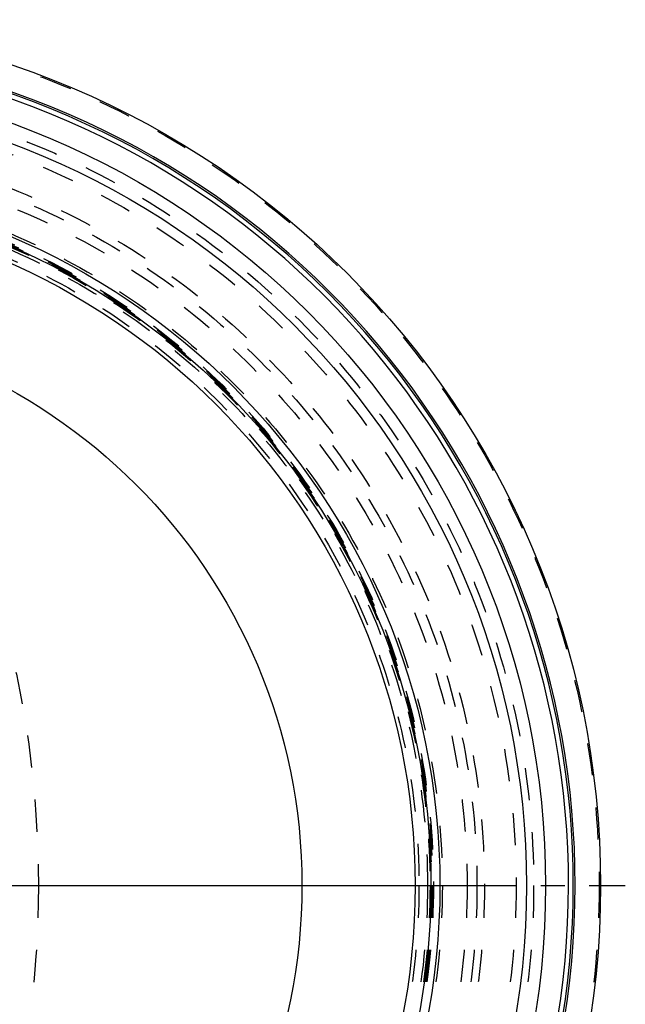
# Model space of a CAD drawing. Header units: millimetres. Extents: x 216 to 771, y 311 to 683.
# Tile 14 of 14: x 649 to 771, y 474 to 674. Entities that reach past the tile are written whole.
import ezdxf

# ---------------------------------------------------------------- set-up
doc = ezdxf.new("R2010")
doc.units = ezdxf.units.MM
doc.header["$LTSCALE"] = 65.185185
doc.linetypes.add('CENTER', pattern=[0.6, 0.375, -0.075, 0.075, -0.075])
doc.linetypes.add('HIDDEN', pattern=[0.2, 0.1, -0.1])
doc.layers.get('0').update_dxf_attribs({"linetype": 'CONTINUOUS'})
for name, color, linetype in [('FASEN', 7, 'CONTINUOUS'), ('KOERPER', 7, 'CONTINUOUS'), ('KONST.EL_MIT_GEO', 7, 'CONTINUOUS')]:
    doc.layers.add(name, color=color, linetype=linetype)

msp = doc.modelspace()

# ---------------------------------------------------------------- linework, layer by layer
at = {"color": 2, "linetype": 'CENTER'}
msp.add_line((216.41, 498.5), (771.28, 498.5), dxfattribs=at)
at = {"layer": 'FASEN', "color": 8, "linetype": 'HIDDEN'}
msp.add_circle((591.28, 498.5), 140, dxfattribs=at)
at = {"layer": 'KOERPER', "color": 8, "linetype": 'HIDDEN'}
msp.add_circle((591.28, 498.5), 148, dxfattribs=at)
at = {"layer": 'KOERPER', "color": 7, "linetype": 'Continuous'}
msp.add_circle((591.28, 498.5), 114.6, dxfattribs=at)
at = {"layer": 'KOERPER', "color": 8, "linetype": 'HIDDEN'}
for points, knots in [([(547.93, 646.5), (554.8, 646.5), (568.86, 644.51), (588.82, 635.78), (607.04, 621.78), (628.77, 596.2), (647.62, 554.52), (652.58, 517.56), (652.58, 498.5)], [0, 0, 0, 0, 0.103456, 0.210669, 0.324498, 0.446432, 0.712952, 1, 1, 1, 1]), ([(652.58, 498.5), (652.58, 479.44), (647.62, 442.48), (628.77, 400.8), (607.04, 375.22), (588.82, 361.22), (568.86, 352.49), (554.8, 350.5), (547.93, 350.5)], [0, 0, 0, 0, 0.287048, 0.553568, 0.675502, 0.789331, 0.896544, 1, 1, 1, 1])]:
    msp.add_open_spline(points, degree=3, knots=knots, dxfattribs=at)
at = {"layer": 'KONST.EL_MIT_GEO', "color": 2, "linetype": 'CENTER'}
msp.add_line((591.28, 498.5), (744.28, 498.5), dxfattribs=at)
at = {"layer": 'KONST.EL_MIT_GEO', "color": 7, "linetype": 'Continuous'}
for radius in [175, 163.86, 160, 142.5, 140.7, 137.5]:
    msp.add_circle((591.28, 498.5), radius, dxfattribs=at)
at = {"layer": 'KONST.EL_MIT_GEO', "color": 8, "linetype": 'HIDDEN'}
for radius in [174.71, 161.46, 157.93, 151.5, 150, 148, 143, 141.2, 141, 140.8, 140.5, 140, 138.27]:
    msp.add_circle((591.28, 498.5), radius, dxfattribs=at)
at = {"layer": 'KONST.EL_MIT_GEO', "color": 7, "linetype": 'Continuous'}
for radius, start, end in [(169.84, 108.2065, 71.7935), (169.46, 108.2136, 71.7864), (168.5, 108.2222, 71.7778)]:
    msp.add_arc((591.28, 498.5), radius, start, end, dxfattribs=at)

doc.saveas('drawing.dxf')
